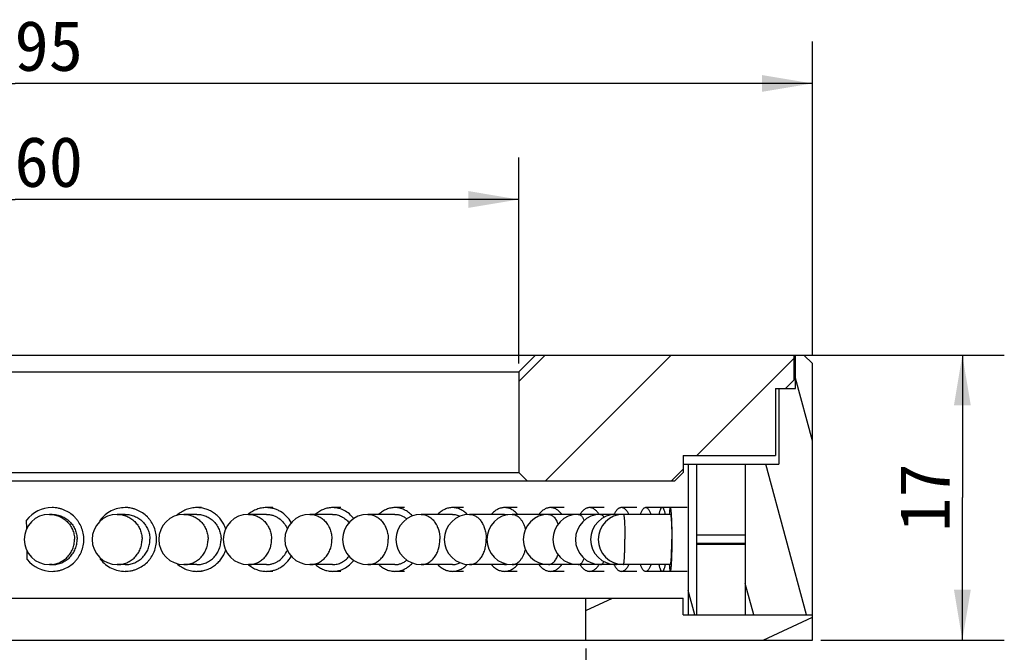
# Model space of a CAD drawing. Header units: millimetres. Extents: x 98 to 281, y 51 to 268.
# Tile 5 of 5: x 148 to 207, y 230 to 267. Entities that reach past the tile are written whole.
import ezdxf
from ezdxf.enums import TextEntityAlignment as Align

# ---------------------------------------------------------------- set-up
doc = ezdxf.new("R2010")
doc.units = ezdxf.units.MM
doc.header["$LTSCALE"] = 23.1
doc.layers.get('0').update_dxf_attribs({"linetype": 'CONTINUOUS'})
doc.layers.add('00_COMPONENTS', color=7, linetype='CONTINUOUS')
doc.layers.add('51__DRAFT_DIMS', color=7, linetype='CONTINUOUS')
doc.styles.get("Standard").update_dxf_attribs({"font": 'simfang.ttf'})
doc.dimstyles.new('DIMSTYLE_3', dxfattribs={"dimtxt": 3, "dimasz": 3, "dimexe": 2.5, "dimexo": 0.5, "dimgap": 0.75, "dimtad": 1, "dimdsep": 46, "dimtxsty": 'STANDARD', "dimblk": '_FILLED', "dimblk1": '_FILLED', "dimblk2": '_FILLED', "dimcen": 0.09, "dimclrt": 3, "dimazin": 2, "dimtp": 0.3, "dimtm": 0.3, "dimtfac": 1, "dimtofl": 0, "dimtmove": 0, "dimatfit": 3, "dimldrblk": '_FILLED', "dimfxl": 1, "dimtolj": 1, "dimarcsym": 0})
doc.dimstyles.new('DIMSTYLE_4', dxfattribs={"dimtxt": 3, "dimasz": 3, "dimexe": 2.5, "dimexo": 0.5, "dimgap": 0.75, "dimtad": 1, "dimdsep": 46, "dimtxsty": 'STANDARD', "dimblk": '_FILLED', "dimblk1": '_FILLED', "dimblk2": '_FILLED', "dimcen": 0.09, "dimclrt": 3, "dimazin": 2, "dimtp": 0.2, "dimtm": 0.2, "dimtfac": 1, "dimtofl": 0, "dimtmove": 0, "dimatfit": 3, "dimldrblk": '_FILLED', "dimfxl": 1, "dimtolj": 1, "dimarcsym": 0})

# ---------------------------------------------------------------- blocks, each defined once
blk = doc.blocks.new('_FILLED')
at = {"color": 0, "linetype": 'ByBlock'}
blk.add_solid([(0, 0), (-1, 0.167), (-1, -0.167)], dxfattribs=at)
blk = doc.blocks.new('*D3')
at = {"layer": '51__DRAFT_DIMS', "color": 4}
for p, q in [((118.205, 246.922), (118.205, 259.199)), ((178.204, 246.922), (178.204, 259.199)), ((118.205, 256.699), (148.205, 256.699)), ((178.204, 256.699), (148.205, 256.699))]:
    blk.add_line(p, q, dxfattribs=at)
at = {"layer": '51__DRAFT_DIMS', "color": 4, "xscale": 3, "yscale": 3, "zscale": 3, "rotation": 180}
blk.add_blockref('_FILLED', (118.205, 256.699), dxfattribs=at)
at = {"layer": '51__DRAFT_DIMS', "color": 4, "xscale": 3, "yscale": 3, "zscale": 3}
blk.add_blockref('_FILLED', (178.204, 256.699), dxfattribs=at)
at = {"layer": '51__DRAFT_DIMS', "color": 3}
blk.add_text('60', height=3, dxfattribs=at).set_placement((150.205, 257.449), align=Align.CENTER)
blk = doc.blocks.new('*D4')
at = {"layer": '51__DRAFT_DIMS', "color": 4}
for p, q in [((100.705, 247.422), (100.705, 266.119)), ((195.705, 247.422), (195.705, 266.119)), ((100.705, 263.619), (148.205, 263.619)), ((195.705, 263.619), (148.205, 263.619))]:
    blk.add_line(p, q, dxfattribs=at)
at = {"layer": '51__DRAFT_DIMS', "color": 4, "xscale": 3, "yscale": 3, "zscale": 3, "rotation": 180}
blk.add_blockref('_FILLED', (100.705, 263.619), dxfattribs=at)
at = {"layer": '51__DRAFT_DIMS', "color": 4, "xscale": 3, "yscale": 3, "zscale": 3}
blk.add_blockref('_FILLED', (195.705, 263.619), dxfattribs=at)
at = {"layer": '51__DRAFT_DIMS', "color": 3}
blk.add_text('95', height=3, dxfattribs=at).set_placement((150.205, 264.369), align=Align.CENTER)
blk = doc.blocks.new('*D5')
at = {"layer": '51__DRAFT_DIMS', "color": 4}
for p, q in [((114.205, 229.922), (114.205, 218.652)), ((182.204, 229.922), (182.204, 218.652)), ((114.205, 221.152), (148.205, 221.152)), ((182.204, 221.152), (148.205, 221.152))]:
    blk.add_line(p, q, dxfattribs=at)
at = {"layer": '51__DRAFT_DIMS', "color": 4, "xscale": 3, "yscale": 3, "zscale": 3, "rotation": 180}
blk.add_blockref('_FILLED', (114.205, 221.152), dxfattribs=at)
at = {"layer": '51__DRAFT_DIMS', "color": 4, "xscale": 3, "yscale": 3, "zscale": 3}
blk.add_blockref('_FILLED', (182.204, 221.152), dxfattribs=at)
at = {"layer": '51__DRAFT_DIMS', "color": 3}
blk.add_text('68', height=3, dxfattribs=at).set_placement((150.205, 221.902), align=Align.CENTER)
blk = doc.blocks.new('*D6')
at = {"layer": '51__DRAFT_DIMS', "color": 4}
for p, q in [((195.105, 247.422), (207.14, 247.422)), ((204.64, 247.422), (204.64, 238.922)), ((204.64, 230.422), (204.64, 238.922)), ((196.205, 230.422), (207.14, 230.422))]:
    blk.add_line(p, q, dxfattribs=at)
at = {"layer": '51__DRAFT_DIMS', "color": 4, "xscale": 3, "yscale": 3, "zscale": 3}
for p, rotation in [((204.64, 247.422), 90), ((204.64, 230.422), 270)]:
    blk.add_blockref('_FILLED', p, dxfattribs=dict(at, rotation=rotation))
at = {"layer": '51__DRAFT_DIMS', "color": 3}
blk.add_text('17', height=3, rotation=90, dxfattribs=at).set_placement((203.89, 238.922), align=Align.CENTER)

msp = doc.modelspace()

# ---------------------------------------------------------------- hatches: boundary and pattern name
h = msp.add_hatch()
h.set_pattern_fill('DEFAULT__2', color=4, scale=3.033092, angle=285, style=0, pattern_type=0)
h.set_pattern_definition([(285, (0, 0), (2.929742, 0.785022), [])])
edge = h.paths.add_edge_path()
edge.add_line((193.7045, 240.9215), (191.7045, 240.9215))
edge.add_line((193.7045, 245.4215), (193.7045, 240.9215))
edge.add_line((194.7045, 245.4215), (193.7045, 245.4215))
edge.add_line((194.7045, 245.4215), (194.7045, 247.4215))
edge.add_line((195.2045, 247.4215), (194.7045, 247.4215))
edge.add_line((195.7045, 246.9215), (195.2045, 247.4215))
edge.add_line((195.7045, 246.9215), (195.7045, 231.9215))
edge.add_line((195.7045, 231.9215), (191.7045, 231.9215))
edge.add_line((191.7045, 240.9215), (191.7045, 231.9215))
edge = h.paths.add_edge_path()
edge.add_line((104.7048, 240.9215), (102.7047, 240.9215))
edge.add_line((104.7048, 240.9215), (104.7048, 231.9215))
edge.add_line((104.7048, 231.9215), (100.7047, 231.9215))
edge.add_line((100.7047, 246.9215), (100.7047, 231.9215))
edge.add_line((101.2047, 247.4215), (100.7047, 246.9215))
edge.add_line((101.7047, 247.4215), (101.2047, 247.4215))
edge.add_line((101.7047, 245.4215), (101.7047, 247.4215))
edge.add_line((102.7047, 245.4215), (101.7047, 245.4215))
edge.add_line((102.7047, 245.4215), (102.7047, 240.9215))
h = msp.add_hatch()
h.set_pattern_fill('DEFAULT__3', color=4, scale=5.314168, angle=45, style=0, pattern_type=0)
h.set_pattern_definition([(45, (0, 0), (-3.75768, 3.75768), [])])
edge = h.paths.add_edge_path()
edge.add_line((101.8047, 247.4215), (117.2048, 247.4215))
edge.add_line((117.2048, 247.4215), (118.2048, 246.4215))
edge.add_line((118.2048, 246.4215), (118.2048, 240.4215))
edge.add_line((118.2048, 240.4215), (117.7048, 239.9215))
edge.add_line((108.9048, 239.9215), (117.7048, 239.9215))
edge.add_line((108.4048, 240.4215), (108.9048, 239.9215))
edge.add_line((108.4048, 241.4215), (108.4048, 240.4215))
edge.add_line((102.9047, 241.4215), (108.4048, 241.4215))
edge.add_line((102.9047, 245.4215), (102.9047, 241.4215))
edge.add_line((102.305, 245.4215), (102.9047, 245.4215))
edge.add_line((101.8047, 245.9217), (102.305, 245.4215))
edge.add_line((101.8047, 247.4215), (101.8047, 245.9217))
edge = h.paths.add_edge_path()
edge.add_line((179.2045, 247.4215), (194.6045, 247.4215))
edge.add_line((194.6045, 247.4215), (194.6045, 245.9213))
edge.add_line((194.1047, 245.4215), (194.6045, 245.9213))
edge.add_line((193.5045, 245.4215), (194.1047, 245.4215))
edge.add_line((193.5045, 245.4215), (193.5045, 241.4215))
edge.add_line((188.0045, 241.4215), (193.5045, 241.4215))
edge.add_line((188.0045, 241.4215), (188.0045, 240.4215))
edge.add_line((187.5045, 239.9215), (188.0045, 240.4215))
edge.add_line((178.7045, 239.9215), (187.5045, 239.9215))
edge.add_line((178.7045, 239.9215), (178.2045, 240.4215))
edge.add_line((178.2045, 246.4215), (178.2045, 240.4215))
edge.add_line((178.2045, 246.4215), (179.2045, 247.4215))
h = msp.add_hatch()
h.set_pattern_fill('DEFAULT__1', color=4, scale=6.212485, angle=285, style=0, pattern_type=0)
h.set_pattern_definition([(285, (0, 0), (6.0008, 1.60791), [])])
edge = h.paths.add_edge_path()
edge.add_line((188.3045, 240.9215), (188.3045, 231.9215))
edge.add_line((188.3045, 240.9215), (188.8045, 240.9215))
edge.add_line((188.8045, 240.9215), (188.8045, 231.9215))
edge.add_line((188.3045, 231.9215), (188.8045, 231.9215))
edge = h.paths.add_edge_path()
edge.add_line((107.6048, 240.9215), (107.6048, 231.9215))
edge.add_line((108.1048, 240.9215), (107.6048, 240.9215))
edge.add_line((108.1048, 240.9215), (108.1048, 231.9215))
edge.add_line((108.1048, 231.9215), (107.6048, 231.9215))
h = msp.add_hatch()
h.set_pattern_fill('DEFAULT__4', color=4, scale=6.064669, angle=205, style=0, pattern_type=0)
h.set_pattern_definition([(205, (0, 0), (2.56304, -5.49646), [])])
edge = h.paths.add_edge_path()
edge.add_line((100.7047, 230.4215), (114.2048, 230.4215))
edge.add_line((100.7047, 230.4215), (100.7047, 231.9215))
edge.add_line((100.7047, 231.9215), (108.4048, 231.9215))
edge.add_line((108.4048, 231.9215), (108.4048, 232.9215))
edge.add_line((108.4048, 232.9215), (114.2048, 232.9215))
edge.add_line((114.2048, 230.4215), (114.2048, 232.9215))
edge = h.paths.add_edge_path()
edge.add_line((182.2045, 230.4215), (195.7045, 230.4215))
edge.add_line((182.2045, 230.4215), (182.2045, 232.9215))
edge.add_line((182.2045, 232.9215), (188.0045, 232.9215))
edge.add_line((188.0045, 231.9215), (188.0045, 232.9215))
edge.add_line((188.0045, 231.9215), (195.7045, 231.9215))
edge.add_line((195.7045, 230.4215), (195.7045, 231.9215))

# ---------------------------------------------------------------- linework, layer by layer
at = {"layer": '00_COMPONENTS', "color": 7}
for p, q in [((101.2047, 247.4215), (195.2045, 247.4215)), ((178.2045, 246.4215), (179.2045, 247.4215)), ((194.6045, 247.4215), (194.6045, 245.9213)), ((194.7045, 245.4215), (194.7045, 247.4215)), ((195.7045, 246.9215), (195.2045, 247.4215)), ((118.2046, 246.4215), (178.2046, 246.4215)), ((178.2045, 246.4215), (178.2045, 240.4215)), ((195.7045, 230.4215), (195.7045, 246.9215)), ((195.7045, 246.9215), (195.7046, 246.9215)), ((194.1047, 245.4215), (194.6045, 245.9213)), ((194.6045, 245.9213), (194.6046, 245.9213)), ((193.5045, 245.4215), (193.5045, 241.4215)), ((193.5045, 245.4215), (194.7045, 245.4215)), ((193.7045, 245.4215), (193.7045, 240.9215)), ((188.0045, 241.4215), (188.0045, 240.4215)), ((188.0045, 241.4215), (193.5045, 241.4215)), ((188.0046, 240.9215), (193.7045, 240.9215)), ((188.3045, 240.9215), (188.3045, 231.9215)), ((188.8045, 240.9215), (188.8045, 231.9215)), ((191.7045, 240.9215), (191.7045, 231.9215)), ((118.2046, 240.4215), (178.2046, 240.4215)), ((178.7045, 239.9215), (178.2045, 240.4215)), ((187.5045, 239.9215), (188.0045, 240.4215)), ((108.9046, 239.9215), (187.5045, 239.9215)), ((154.9231, 238.3215), (154.7556, 238.3215)), ((159.3072, 238.3215), (159.0303, 238.3215)), ((163.5517, 238.3215), (163.1689, 238.3215)), ((167.6031, 238.3215), (167.1194, 238.3215)), ((171.4106, 238.3215), (170.8319, 238.3215)), ((174.9263, 238.3215), (174.2599, 238.3215)), ((178.1059, 238.3215), (177.3602, 238.3215)), ((180.9095, 238.3215), (180.0939, 238.3215)), ((183.3018, 238.3215), (182.4266, 238.3215)), ((185.2528, 238.3215), (184.3289, 238.3215)), ((186.7378, 238.3215), (185.7769, 238.3215)), ((188.2416, 238.3215), (186.7524, 238.3215)), ((150.3985, 237.9215), (150.2414, 237.9215)), ((154.7556, 237.9215), (154.2865, 237.9215)), ((159.0303, 237.9215), (158.2551, 237.9215)), ((162.095, 237.9244), (162.0919, 237.9218)), ((162.0953, 237.924), (162.0922, 237.9214)), ((163.1689, 237.9215), (162.0973, 237.9215)), ((167.1194, 237.9215), (165.7648, 237.9215)), ((170.8319, 237.9215), (169.2115, 237.9215)), ((174.2599, 237.9215), (172.3941, 237.9215)), ((177.3602, 237.9215), (175.2724, 237.9215)), ((187.2432, 237.9215), (177.8103, 237.9215)), ((148.8912, 237.0746), (148.8841, 237.5658)), ((153.261, 237.5157), (153.2603, 237.5658)), ((188.8046, 236.6935), (191.7045, 236.6935)), ((188.8046, 236.1936), (191.7045, 236.1936)), ((188.8046, 236.1863), (191.7045, 236.1863)), ((188.8046, 236.1568), (191.7045, 236.1568)), ((188.8046, 236.1495), (191.7045, 236.1495)), ((148.9179, 235.2337), (148.9107, 235.7295)), ((153.2936, 235.2337), (153.2927, 235.2988)), ((150.3985, 234.9215), (150.2414, 234.9215)), ((154.7556, 234.9215), (154.2865, 234.9215)), ((159.0303, 234.9215), (158.2551, 234.9215)), ((162.0917, 234.9214), (162.0949, 234.9187)), ((162.0919, 234.9217), (162.0951, 234.9189)), ((163.1689, 234.9215), (162.0973, 234.9215)), ((167.1194, 234.9215), (165.7648, 234.9215)), ((170.8319, 234.9215), (169.2115, 234.9215)), ((174.2599, 234.9215), (172.3941, 234.9215)), ((177.3602, 234.9215), (175.2724, 234.9215)), ((187.2432, 234.9215), (177.8103, 234.9215)), ((154.9231, 234.5215), (154.7556, 234.5215)), ((159.3072, 234.5215), (159.0303, 234.5215)), ((163.5517, 234.5215), (163.1689, 234.5215)), ((167.6031, 234.5215), (167.1194, 234.5215)), ((171.4106, 234.5215), (170.8319, 234.5215)), ((174.9263, 234.5215), (174.2599, 234.5215)), ((178.1059, 234.5215), (177.3602, 234.5215)), ((180.9095, 234.5215), (180.0939, 234.5215)), ((183.3018, 234.5215), (182.4266, 234.5215)), ((185.2528, 234.5215), (184.3289, 234.5215)), ((186.7378, 234.5215), (185.7769, 234.5215)), ((188.2416, 234.5215), (186.7524, 234.5215)), ((108.4047, 232.9215), (188.0045, 232.9215)), ((182.2045, 230.4215), (182.2045, 232.9215)), ((188.0045, 231.9215), (188.0045, 232.9215)), ((188.0045, 231.9215), (195.7045, 231.9215)), ((100.7047, 230.4215), (195.7045, 230.4215))]:
    msp.add_line(p, q, dxfattribs=at)
for centre, radius, start, end in [((150.3989, 236.4255), 1.896, 90.012785, 143.028533), ((150.2414, 236.4215), 1.5, 90, 270), ((154.2865, 236.4215), 1.5, 90, 270), ((158.2551, 236.4215), 1.5, 90, 270), ((162.0973, 236.4215), 1.5, 90, 270), ((165.7648, 236.4215), 1.5, 90, 270), ((169.2115, 236.4215), 1.5, 90, 270), ((172.3941, 236.4215), 1.5, 90, 270), ((175.2724, 236.4215), 1.5, 90, 270), ((177.8103, 236.4215), 1.5, 90, 270), ((179.9759, 236.4215), 1.5, 90, 270), ((181.742, 236.4215), 1.5, 90, 270), ((183.0863, 236.4215), 1.5, 90, 270), ((183.992, 236.4215), 1.5, 90, 270), ((184.4476, 236.4215), 1.5, 90, 270), ((150.3989, 236.4174), 1.8959, 218.63382, 269.988244), ((163.2374, 236.2832), 1.7797, 230.059597, 230.421494)]:
    msp.add_arc(centre, radius, start, end, dxfattribs=at)
for points, knots in [([(150.3985, 234.5215), (150.5224, 234.5215), (150.7091, 234.5399), (150.95, 234.6004), (151.184, 234.6842), (151.4593, 234.8316), (151.7005, 235.0299), (151.8672, 235.2143), (152.0153, 235.4141), (152.1624, 235.6898), (152.271, 236.0485), (152.3077, 236.4215), (152.271, 236.7946), (152.1624, 237.1532), (152.0153, 237.429), (151.8672, 237.6288), (151.7005, 237.8131), (151.4593, 238.0115), (151.184, 238.1588), (150.95, 238.2426), (150.7091, 238.3031), (150.5224, 238.3215), (150.3985, 238.3215)], [0, 0, 0, 0, 0.0624328, 0.0936893, 0.1249486, 0.1874023, 0.2498739, 0.2811545, 0.31244, 0.3749485, 0.4374706, 0.5, 0.5625295, 0.6250516, 0.6875601, 0.7188455, 0.7501261, 0.8125977, 0.8750515, 0.9063107, 0.9375672, 1, 1, 1, 1]), ([(154.7556, 238.3215), (154.6116, 238.3215), (154.3222, 238.2875), (153.9123, 238.1371), (153.5473, 237.8956), (153.3469, 237.6822), (153.2603, 237.5658)], [0, 0, 0, 0, 0.2491951, 0.4987573, 0.748971, 1, 1, 1, 1]), ([(154.7556, 234.5215), (154.878, 234.5215), (155.0624, 234.54), (155.3003, 234.6004), (155.5314, 234.6843), (155.8034, 234.8318), (156.0414, 235.0301), (156.206, 235.2143), (156.3522, 235.4143), (156.4975, 235.6901), (156.6046, 236.0486), (156.6408, 236.4215), (156.6046, 236.7944), (156.4975, 237.1529), (156.3522, 237.4287), (156.206, 237.6287), (156.0414, 237.813), (155.8034, 238.0112), (155.5314, 238.1587), (155.3003, 238.2426), (155.0624, 238.3031), (154.878, 238.3215), (154.7556, 238.3215)], [0, 0, 0, 0, 0.0620441, 0.0931257, 0.1242318, 0.186466, 0.2488611, 0.2801614, 0.3115046, 0.374233, 0.4370835, 0.5, 0.5629165, 0.625767, 0.6884954, 0.7198386, 0.751139, 0.813534, 0.8757682, 0.9068743, 0.9379559, 1, 1, 1, 1]), ([(159.0303, 238.3215), (158.9225, 238.3215), (158.7062, 238.3015), (158.3924, 238.2124), (158.0987, 238.0671), (157.9229, 237.9362), (157.8414, 237.8634)], [0, 0, 0, 0, 0.2485464, 0.4977233, 0.7480802, 1, 1, 1, 1]), ([(160.7459, 237.0715), (160.7142, 237.1621), (160.6375, 237.3384), (160.4849, 237.582), (160.2983, 237.7988), (160.0822, 237.9835), (159.8416, 238.1319), (159.5819, 238.2405), (159.3095, 238.3067), (159.1232, 238.3215), (159.0303, 238.3215)], [0, 0, 0, 0, 0.127312, 0.2539879, 0.3799317, 0.5051135, 0.6295745, 0.7534237, 0.8768286, 1, 1, 1, 1]), ([(163.1689, 238.3215), (163.0727, 238.3215), (162.8793, 238.3042), (162.5977, 238.2272), (162.3318, 238.1013), (162.1706, 237.9877), (162.095, 237.9244)], [0, 0, 0, 0, 0.2473951, 0.495911, 0.746534, 1, 1, 1, 1]), ([(164.656, 237.431), (164.5784, 237.565), (164.3919, 237.8128), (164.0897, 238.0532), (163.8209, 238.1911), (163.6095, 238.2659), (163.391, 238.3114), (163.2428, 238.3215), (163.1689, 238.3215)], [0, 0, 0, 0, 0.2562926, 0.5075579, 0.6317427, 0.7550295, 0.8776797, 1, 1, 1, 1]), ([(167.1194, 238.3215), (167.0278, 238.3215), (166.8436, 238.304), (166.5757, 238.2263), (166.3229, 238.0993), (166.1706, 237.9854), (166.0992, 237.922)], [0, 0, 0, 0, 0.24541, 0.492806, 0.7439163, 1, 1, 1, 1]), ([(168.3755, 237.6666), (168.2989, 237.7674), (168.127, 237.9513), (167.8189, 238.1613), (167.4778, 238.2919), (167.238, 238.3215), (167.1194, 238.3215)], [0, 0, 0, 0, 0.2590746, 0.5109873, 0.7571131, 1, 1, 1, 1]), ([(170.8319, 238.3215), (170.7466, 238.3215), (170.5743, 238.3039), (170.3242, 238.2258), (170.0885, 238.0985), (169.9474, 237.985), (169.8813, 237.922)], [0, 0, 0, 0, 0.2426068, 0.4884367, 0.7402515, 1, 1, 1, 1]), ([(171.8736, 237.8281), (171.8045, 237.905), (171.6548, 238.0442), (171.4385, 238.1769), (171.2563, 238.2517), (171.0713, 238.305), (170.9272, 238.3215), (170.8319, 238.3215)], [0, 0, 0, 0, 0.2614737, 0.5136588, 0.6370432, 0.7589899, 1, 1, 1, 1]), ([(174.2599, 238.3215), (174.1818, 238.3215), (174.0234, 238.3038), (173.7942, 238.2252), (173.5786, 238.0973), (173.4508, 237.9845), (173.3908, 237.922)], [0, 0, 0, 0, 0.238652, 0.4823043, 0.7351463, 1, 1, 1, 1]), ([(175.1356, 237.915), (175.0754, 237.9786), (174.9469, 238.0933), (174.7297, 238.2234), (174.4985, 238.3034), (174.3387, 238.3215), (174.2599, 238.3215)], [0, 0, 0, 0, 0.2650605, 0.5179533, 0.7615181, 1, 1, 1, 1]), ([(177.3602, 238.3215), (177.2903, 238.3215), (177.1477, 238.3035), (176.9422, 238.2242), (176.7495, 238.0957), (176.6367, 237.9839), (176.5836, 237.922)], [0, 0, 0, 0, 0.2330371, 0.4736625, 0.7280262, 1, 1, 1, 1]), ([(178.1369, 237.922), (178.0838, 237.9839), (177.971, 238.0957), (177.7783, 238.2242), (177.5728, 238.3035), (177.4301, 238.3215), (177.3602, 238.3215)], [0, 0, 0, 0, 0.2719766, 0.5263391, 0.7669636, 1, 1, 1, 1]), ([(180.0939, 238.3215), (180.0636, 238.3215), (180.0025, 238.3171), (179.8801, 238.2906), (179.7285, 238.2228), (179.5614, 238.0936), (179.465, 237.9831), (179.4195, 237.922)], [0, 0, 0, 0, 0.1119385, 0.2253694, 0.4616338, 0.71817, 1, 1, 1, 1]), ([(180.7684, 237.922), (180.7228, 237.9831), (180.6265, 238.0936), (180.4594, 238.2228), (180.3078, 238.2906), (180.1853, 238.3171), (180.1242, 238.3215), (180.0939, 238.3215)], [0, 0, 0, 0, 0.2818328, 0.5383676, 0.7746311, 0.8880617, 1, 1, 1, 1]), ([(182.4266, 238.3215), (182.4012, 238.3215), (182.3499, 238.3171), (182.2464, 238.2902), (182.1181, 238.2207), (181.9792, 238.0909), (181.9003, 237.9823), (181.8628, 237.922)], [0, 0, 0, 0, 0.105638, 0.2135823, 0.4438758, 0.7040049, 1, 1, 1, 1]), ([(182.9904, 237.922), (182.9528, 237.9823), (182.874, 238.0909), (182.735, 238.2207), (182.6068, 238.2902), (182.5033, 238.3171), (182.4519, 238.3215), (182.4266, 238.3215)], [0, 0, 0, 0, 0.295998, 0.5561254, 0.786418, 0.8943623, 1, 1, 1, 1]), ([(184.3289, 238.3215), (184.3088, 238.3215), (184.2677, 238.317), (184.2072, 238.297), (184.148, 238.264), (184.0903, 238.2186), (184.0344, 238.161), (183.9595, 238.0646), (183.9121, 237.9813), (183.8829, 237.922)], [0, 0, 0, 0, 0.0959665, 0.195617, 0.3021623, 0.4180732, 0.5450588, 0.6841519, 1, 1, 1, 1]), ([(184.7749, 237.922), (184.7457, 237.9813), (184.6852, 238.0875), (184.5904, 238.2005), (184.5098, 238.264), (184.4506, 238.2969), (184.3901, 238.317), (184.349, 238.3215), (184.3289, 238.3215)], [0, 0, 0, 0, 0.315981, 0.5817549, 0.697716, 0.8043026, 0.9039943, 1, 1, 1, 1]), ([(185.7769, 238.3215), (185.7623, 238.3215), (185.7318, 238.3168), (185.6877, 238.2962), (185.6449, 238.263), (185.6034, 238.2174), (185.5632, 238.16), (185.5086, 238.0625), (185.4751, 237.9804), (185.4543, 237.922)], [0, 0, 0, 0, 0.0811617, 0.1685786, 0.2671794, 0.3801874, 0.509444, 0.6558039, 1, 1, 1, 1]), ([(186.0996, 237.922), (186.0788, 237.9803), (186.0452, 238.0625), (185.9906, 238.16), (185.9504, 238.2174), (185.9089, 238.263), (185.8661, 238.2962), (185.8221, 238.3168), (185.7915, 238.3215), (185.7769, 238.3215)], [0, 0, 0, 0, 0.3441986, 0.4905602, 0.6198125, 0.7328244, 0.8314213, 0.9188389, 1, 1, 1, 1]), ([(186.7524, 238.3215), (186.748, 238.3215), (186.7389, 238.3204), (186.7202, 238.3132), (186.6969, 238.2946), (186.6716, 238.2613), (186.6468, 238.2161), (186.6228, 238.1589), (186.5995, 238.09), (186.5772, 238.0098), (186.5638, 237.9524), (186.5572, 237.922)], [0, 0, 0, 0, 0.0285389, 0.0586919, 0.1287357, 0.2175079, 0.3281388, 0.461807, 0.6186718, 0.7983421, 1, 1, 1, 1]), ([(186.9477, 237.922), (186.9411, 237.9524), (186.9277, 238.0098), (186.9054, 238.09), (186.8821, 238.1589), (186.8581, 238.2161), (186.8333, 238.2613), (186.8079, 238.2946), (186.7847, 238.3132), (186.766, 238.3204), (186.7569, 238.3215), (186.7524, 238.3215)], [0, 0, 0, 0, 0.2016697, 0.3813309, 0.5381984, 0.6718608, 0.7824977, 0.8712641, 0.94131, 0.9714608, 1, 1, 1, 1]), ([(187.2432, 238.3215), (187.2396, 238.3215), (187.2341, 238.3155), (187.2296, 238.3062), (187.2252, 238.2947), (187.221, 238.2803), (187.2168, 238.2626), (187.2126, 238.2418), (187.2067, 238.2079), (187.1997, 238.1581), (187.1886, 238.0592), (187.182, 237.9791), (187.1779, 237.922)], [0, 0, 0, 0, 0.0266326, 0.0490657, 0.0786098, 0.115517, 0.1598783, 0.2116928, 0.2709249, 0.4113752, 0.5804438, 1, 1, 1, 1]), ([(187.2432, 234.5215), (187.2451, 234.5215), (187.2482, 234.5232), (187.2513, 234.5268), (187.2551, 234.5328), (187.2595, 234.5433), (187.2646, 234.5594), (187.2696, 234.5798), (187.2745, 234.6047), (187.2794, 234.634), (187.2862, 234.6814), (187.2943, 234.7511), (187.3031, 234.8467), (187.3113, 234.9575), (187.319, 235.0823), (187.3259, 235.22), (187.3344, 235.4255), (187.3425, 235.7037), (187.3484, 236.0556), (187.3503, 236.4215), (187.3484, 236.7875), (187.3425, 237.1394), (187.3344, 237.4176), (187.3259, 237.623), (187.319, 237.7608), (187.3113, 237.8856), (187.3031, 237.9963), (187.2943, 238.0919), (187.2862, 238.1616), (187.2794, 238.2091), (187.2745, 238.2383), (187.2696, 238.2632), (187.2646, 238.2837), (187.2595, 238.2997), (187.2551, 238.3102), (187.2513, 238.3162), (187.2482, 238.3198), (187.2451, 238.3215), (187.2432, 238.3215)], [0, 0, 0, 0, 0.0014923, 0.0025048, 0.0037534, 0.0070338, 0.0114176, 0.016927, 0.0235666, 0.0313298, 0.0402027, 0.0612065, 0.0863951, 0.1155381, 0.1483618, 0.1845542, 0.2237712, 0.3097522, 0.4030187, 0.5, 0.5969813, 0.6902478, 0.776229, 0.8154456, 0.8516383, 0.8844621, 0.9136047, 0.9387937, 0.9597975, 0.9686704, 0.9764332, 0.9830732, 0.9885825, 0.9929659, 0.9962468, 0.9974955, 0.9985079, 1, 1, 1, 1]), ([(150.3985, 237.9215), (150.4954, 237.9215), (150.6899, 237.9025), (150.9702, 237.8182), (151.229, 237.6811), (151.4564, 237.4966), (151.644, 237.2715), (151.7845, 237.0143), (151.8728, 236.7348), (151.8946, 236.5404), (151.896, 236.4433)], [0, 0, 0, 0, 0.1249042, 0.2498229, 0.3747683, 0.4997488, 0.6247672, 0.7498225, 0.8748989, 1, 1, 1, 1]), ([(154.7556, 237.9215), (154.8514, 237.9215), (155.0435, 237.9025), (155.3204, 237.8181), (155.576, 237.681), (155.8005, 237.4963), (155.9856, 237.2712), (156.1243, 237.014), (156.2114, 236.7347), (156.2329, 236.5404), (156.2342, 236.4433)], [0, 0, 0, 0, 0.1241338, 0.248399, 0.3729069, 0.497732, 0.622901, 0.7483907, 0.8741213, 1, 1, 1, 1]), ([(159.0303, 237.9215), (159.1237, 237.9215), (159.3112, 237.9025), (159.5813, 237.8179), (159.8305, 237.6806), (160.0493, 237.4958), (160.2296, 237.2706), (160.3646, 237.0136), (160.4493, 236.7344), (160.4702, 236.5403), (160.4715, 236.4433)], [0, 0, 0, 0, 0.1225665, 0.2455053, 0.3691299, 0.4936474, 0.6191283, 0.7455009, 0.8725535, 1, 1, 1, 1]), ([(163.1689, 237.9215), (163.2335, 237.9215), (163.3631, 237.9117), (163.5534, 237.8677), (163.7362, 237.7955), (163.9658, 237.6629), (164.2167, 237.4333), (164.36, 237.2006), (164.4157, 237.0763)], [0, 0, 0, 0, 0.1218899, 0.2441816, 0.3672416, 0.4913709, 0.7429486, 1, 1, 1, 1]), ([(167.1194, 237.9215), (167.2111, 237.9215), (167.3966, 237.8991), (167.661, 237.8), (167.9009, 237.6405), (168.0358, 237.5005), (168.0962, 237.4236)], [0, 0, 0, 0, 0.2431138, 0.4893477, 0.741181, 1, 1, 1, 1]), ([(170.8319, 237.9215), (170.8943, 237.9215), (171.02, 237.9097), (171.2034, 237.8568), (171.3779, 237.7704), (171.4839, 237.6929), (171.5341, 237.6498)], [0, 0, 0, 0, 0.2435334, 0.4898524, 0.7413987, 1, 1, 1, 1]), ([(174.2599, 237.9215), (174.3341, 237.9215), (174.4854, 237.901), (174.626, 237.8422), (174.6926, 237.8047)], [0, 0, 0, 0, 0.4926587, 1, 1, 1, 1]), ([(177.3602, 237.9215), (177.3753, 237.9215), (177.4361, 237.9195), (177.4965, 237.909), (177.5405, 237.8969)], [0, 0, 0, 0, 0.2487019, 1, 1, 1, 1]), ([(187.2432, 237.9215), (187.2447, 237.9215), (187.2483, 237.9195), (187.2521, 237.9136), (187.256, 237.9046), (187.2599, 237.8922), (187.2638, 237.8763), (187.2677, 237.857), (187.2715, 237.8344), (187.2769, 237.7976), (187.2832, 237.7435), (187.2901, 237.6694), (187.2966, 237.5834), (187.305, 237.4478), (187.3137, 237.2556), (187.3212, 237.0032), (187.326, 236.7289), (187.3272, 236.5398), (187.3273, 236.4433)], [0, 0, 0, 0, 0.0029961, 0.0075013, 0.0140458, 0.0227874, 0.0337708, 0.0470036, 0.0624771, 0.0801643, 0.1220339, 0.1722613, 0.2303935, 0.2958931, 0.4464965, 0.6184472, 0.8052801, 1, 1, 1, 1]), ([(150.3985, 234.9215), (150.4972, 234.9215), (150.6953, 234.9412), (150.9804, 235.0287), (151.2428, 235.1707), (151.4722, 235.3617), (151.6595, 235.5941), (151.7974, 235.859), (151.8806, 236.1457), (151.8974, 236.3444), (151.896, 236.4433)], [0, 0, 0, 0, 0.1249024, 0.2498199, 0.374765, 0.4997461, 0.6247659, 0.7498224, 0.8748996, 1, 1, 1, 1]), ([(154.7556, 234.9215), (154.8531, 234.9215), (155.0489, 234.9412), (155.3305, 235.0288), (155.5896, 235.1709), (155.816, 235.362), (156.0009, 235.5944), (156.137, 235.8592), (156.2191, 236.1458), (156.2357, 236.3444), (156.2342, 236.4433)], [0, 0, 0, 0, 0.1241181, 0.2483723, 0.3728772, 0.497708, 0.6228889, 0.7483913, 0.8741284, 1, 1, 1, 1]), ([(159.0303, 234.9215), (159.1254, 234.9215), (159.3165, 234.9413), (159.5912, 235.029), (159.8438, 235.1713), (160.0644, 235.3625), (160.2445, 235.595), (160.3769, 235.8597), (160.4568, 236.1461), (160.4729, 236.3444), (160.4715, 236.4433)], [0, 0, 0, 0, 0.1225231, 0.2454319, 0.369049, 0.4935828, 0.6190969, 0.7455045, 0.8725745, 1, 1, 1, 1]), ([(187.2432, 234.9215), (187.2447, 234.9215), (187.2472, 234.9229), (187.2497, 234.9258), (187.2527, 234.9306), (187.2562, 234.9391), (187.2602, 234.9519), (187.2642, 234.9684), (187.2681, 234.9884), (187.272, 235.0119), (187.2775, 235.0501), (187.2839, 235.1061), (187.2909, 235.1829), (187.2974, 235.2718), (187.3035, 235.372), (187.3089, 235.4825), (187.3156, 235.6471), (187.3219, 235.8699), (187.3264, 236.1511), (187.3273, 236.3447), (187.3273, 236.4433)], [0, 0, 0, 0, 0.0029737, 0.004999, 0.0075001, 0.0140761, 0.0228701, 0.0339278, 0.0472521, 0.0628314, 0.0806401, 0.1227847, 0.1733172, 0.2317604, 0.2975555, 0.3700693, 0.4485939, 0.6205739, 0.8067878, 1, 1, 1, 1]), ([(159.0303, 234.5215), (159.1232, 234.5215), (159.3096, 234.5364), (159.5821, 234.6026), (159.8418, 234.7113), (160.0826, 234.8598), (160.2987, 235.0446), (160.4852, 235.2615), (160.6378, 235.5052), (160.7145, 235.6817), (160.7462, 235.7724)], [0, 0, 0, 0, 0.1231706, 0.2465748, 0.3704236, 0.4948845, 0.6200667, 0.7460109, 0.8726875, 1, 1, 1, 1]), ([(163.1689, 234.9215), (163.2335, 234.9215), (163.3632, 234.9314), (163.5535, 234.9753), (163.7363, 235.0477), (163.966, 235.1803), (164.2169, 235.41), (164.3602, 235.6428), (164.4159, 235.7671)], [0, 0, 0, 0, 0.1218889, 0.2441796, 0.367239, 0.4913682, 0.7429469, 1, 1, 1, 1]), ([(163.1689, 234.5215), (163.2428, 234.5215), (163.391, 234.5317), (163.6095, 234.5771), (163.821, 234.652), (164.0897, 234.7899), (164.392, 235.0303), (164.5785, 235.2782), (164.6561, 235.4122)], [0, 0, 0, 0, 0.12232, 0.24497, 0.3682565, 0.4924411, 0.7437065, 1, 1, 1, 1]), ([(167.1194, 234.9215), (167.2111, 234.9215), (167.3966, 234.9439), (167.6609, 235.0429), (167.9007, 235.2024), (168.0356, 235.3424), (168.096, 235.4192)], [0, 0, 0, 0, 0.2431168, 0.4893524, 0.7411847, 1, 1, 1, 1]), ([(153.2936, 235.2337), (153.3807, 235.1234), (153.5799, 234.922), (153.9374, 234.6947), (154.3359, 234.5534), (154.6161, 234.5215), (154.7556, 234.5215)], [0, 0, 0, 0, 0.2509835, 0.5011818, 0.7507636, 1, 1, 1, 1]), ([(157.8412, 234.9798), (157.9227, 234.907), (158.0985, 234.776), (158.3923, 234.6307), (158.7061, 234.5415), (158.9225, 234.5215), (159.0303, 234.5215)], [0, 0, 0, 0, 0.2519197, 0.5022776, 0.7514541, 1, 1, 1, 1]), ([(162.1035, 234.9115), (162.1788, 234.8493), (162.3391, 234.7377), (162.603, 234.6141), (162.882, 234.5385), (163.0736, 234.5215), (163.1689, 234.5215)], [0, 0, 0, 0, 0.2534084, 0.5040209, 0.7525606, 1, 1, 1, 1]), ([(166.099, 234.9213), (166.1704, 234.8578), (166.3228, 234.7438), (166.5756, 234.6168), (166.8435, 234.539), (167.0278, 234.5215), (167.1194, 234.5215)], [0, 0, 0, 0, 0.2560821, 0.5071951, 0.7545909, 1, 1, 1, 1]), ([(167.1194, 234.5215), (167.238, 234.5215), (167.4779, 234.5511), (167.8189, 234.6818), (168.1271, 234.8918), (168.2991, 235.0758), (168.3756, 235.1766)], [0, 0, 0, 0, 0.2428855, 0.4890106, 0.7409238, 1, 1, 1, 1]), ([(169.8811, 234.9213), (169.9473, 234.8582), (170.0883, 234.7447), (170.3241, 234.6173), (170.5742, 234.5391), (170.7465, 234.5215), (170.8319, 234.5215)], [0, 0, 0, 0, 0.259748, 0.5115659, 0.7573951, 1, 1, 1, 1]), ([(170.8319, 234.9215), (170.8942, 234.9215), (171.0199, 234.9334), (171.2032, 234.9861), (171.3776, 235.0725), (171.4836, 235.1499), (171.5338, 235.193)], [0, 0, 0, 0, 0.2435395, 0.4898618, 0.7414063, 1, 1, 1, 1]), ([(170.8319, 234.5215), (170.9272, 234.5215), (171.0713, 234.538), (171.2562, 234.5914), (171.4385, 234.6662), (171.6547, 234.7988), (171.8045, 234.938), (171.8735, 235.0149)], [0, 0, 0, 0, 0.2410112, 0.3629583, 0.486343, 0.7385276, 1, 1, 1, 1]), ([(173.3906, 234.9213), (173.4506, 234.8587), (173.5785, 234.7459), (173.7941, 234.6179), (174.0234, 234.5393), (174.1818, 234.5215), (174.2599, 234.5215)], [0, 0, 0, 0, 0.2648547, 0.5177004, 0.7613513, 1, 1, 1, 1]), ([(174.2599, 234.9215), (174.3341, 234.9215), (174.4854, 234.942), (174.6259, 235.0008), (174.6925, 235.0383)], [0, 0, 0, 0, 0.4926601, 1, 1, 1, 1]), ([(174.2599, 234.5215), (174.3387, 234.5215), (174.4985, 234.5396), (174.7297, 234.6196), (174.947, 234.7498), (175.0754, 234.8645), (175.1357, 234.9281)], [0, 0, 0, 0, 0.2384801, 0.482044, 0.7349374, 1, 1, 1, 1]), ([(176.5834, 234.9213), (176.6365, 234.8593), (176.7494, 234.7474), (176.9421, 234.6189), (177.1476, 234.5395), (177.2903, 234.5215), (177.3602, 234.5215)], [0, 0, 0, 0, 0.2719767, 0.5263448, 0.7669681, 1, 1, 1, 1]), ([(177.3602, 234.9215), (177.3753, 234.9215), (177.436, 234.9236), (177.4963, 234.934), (177.5402, 234.946)], [0, 0, 0, 0, 0.248705, 1, 1, 1, 1]), ([(177.3602, 234.5215), (177.4302, 234.5215), (177.5729, 234.5395), (177.7785, 234.6189), (177.9713, 234.7476), (178.0841, 234.8595), (178.1373, 234.9215)], [0, 0, 0, 0, 0.2330219, 0.4736393, 0.7280064, 1, 1, 1, 1]), ([(179.4193, 234.9213), (179.4649, 234.8601), (179.5613, 234.7495), (179.7284, 234.6203), (179.88, 234.5524), (180.0025, 234.5259), (180.0636, 234.5215), (180.0939, 234.5215)], [0, 0, 0, 0, 0.2818349, 0.5383768, 0.7746383, 0.8880654, 1, 1, 1, 1]), ([(180.0939, 234.5215), (180.1242, 234.5215), (180.1854, 234.5259), (180.3079, 234.5524), (180.4596, 234.6204), (180.6267, 234.7497), (180.7231, 234.8603), (180.7687, 234.9215)], [0, 0, 0, 0, 0.1119279, 0.225349, 0.4616031, 0.7181446, 1, 1, 1, 1]), ([(181.8627, 234.9213), (181.9002, 234.8609), (181.9791, 234.7522), (182.1181, 234.6224), (182.2463, 234.5529), (182.3499, 234.526), (182.4012, 234.5215), (182.4266, 234.5215)], [0, 0, 0, 0, 0.2960021, 0.5561386, 0.7864283, 0.8943674, 1, 1, 1, 1]), ([(182.4266, 234.5215), (182.452, 234.5215), (182.5034, 234.526), (182.6069, 234.5529), (182.7352, 234.6225), (182.8743, 234.7524), (182.9531, 234.8611), (182.9906, 234.9215)], [0, 0, 0, 0, 0.1056237, 0.2135552, 0.4438362, 0.7039735, 1, 1, 1, 1]), ([(183.8828, 234.9213), (183.912, 234.8619), (183.9595, 234.7786), (184.0343, 234.6821), (184.0902, 234.6245), (184.1479, 234.5791), (184.2072, 234.5461), (184.2677, 234.526), (184.3088, 234.5215), (184.3289, 234.5215)], [0, 0, 0, 0, 0.3158565, 0.4549574, 0.5819448, 0.6978542, 0.8043969, 0.9040404, 1, 1, 1, 1]), ([(184.3289, 234.5215), (184.349, 234.5215), (184.3901, 234.526), (184.4506, 234.5461), (184.5099, 234.5791), (184.5905, 234.6427), (184.6853, 234.7558), (184.7459, 234.8621), (184.7751, 234.9215)], [0, 0, 0, 0, 0.0959878, 0.1956634, 0.3022413, 0.4181984, 0.6839856, 1, 1, 1, 1]), ([(185.4542, 234.9213), (185.475, 234.8628), (185.5086, 234.7807), (185.5632, 234.6831), (185.6034, 234.6256), (185.6449, 234.5801), (185.6877, 234.5468), (185.7318, 234.5263), (185.7623, 234.5215), (185.7769, 234.5215)], [0, 0, 0, 0, 0.3442036, 0.490573, 0.6198318, 0.732839, 0.8314376, 0.9188464, 1, 1, 1, 1]), ([(185.7769, 234.5215), (185.7915, 234.5215), (185.8221, 234.5263), (185.8662, 234.5468), (185.909, 234.5801), (185.9505, 234.6257), (185.9907, 234.6832), (186.0453, 234.7809), (186.0789, 234.863), (186.0997, 234.9215)], [0, 0, 0, 0, 0.0811404, 0.1685396, 0.2671285, 0.3801374, 0.5093941, 0.6557682, 1, 1, 1, 1]), ([(186.5572, 234.9213), (186.5638, 234.8908), (186.5771, 234.8333), (186.5994, 234.7532), (186.6227, 234.6843), (186.6468, 234.627), (186.6716, 234.5817), (186.6969, 234.5485), (186.7202, 234.5298), (186.7389, 234.5227), (186.748, 234.5215), (186.7524, 234.5215)], [0, 0, 0, 0, 0.2016618, 0.3813301, 0.538205, 0.6718755, 0.7825068, 0.8712794, 0.9413154, 0.971465, 1, 1, 1, 1]), ([(186.7524, 234.5215), (186.7615, 234.5215), (186.7814, 234.527), (186.8079, 234.5485), (186.8333, 234.5818), (186.8581, 234.6271), (186.8822, 234.6844), (186.9055, 234.7533), (186.9278, 234.8335), (186.9412, 234.891), (186.9477, 234.9215)], [0, 0, 0, 0, 0.0583007, 0.128358, 0.2171563, 0.3278364, 0.4615563, 0.618497, 0.7982361, 1, 1, 1, 1]), ([(187.1779, 234.9213), (187.182, 234.8641), (187.1886, 234.784), (187.1997, 234.685), (187.2067, 234.6351), (187.2126, 234.6013), (187.2168, 234.5805), (187.221, 234.5628), (187.2252, 234.5483), (187.2296, 234.5368), (187.2341, 234.5276), (187.2396, 234.5215), (187.2432, 234.5215)], [0, 0, 0, 0, 0.4195464, 0.5886233, 0.7290745, 0.7883107, 0.8401223, 0.8844819, 0.9213946, 0.9509382, 0.9733672, 1, 1, 1, 1])]:
    msp.add_open_spline(points, degree=3, knots=knots, dxfattribs=at)
at = {"layer": '00_COMPONENTS', "color": 4}
for points, knots in [([(150.2414, 237.9215), (150.3383, 237.9215), (150.5328, 237.9025), (150.8131, 237.8182), (151.0719, 237.6811), (151.2993, 237.4966), (151.4869, 237.2715), (151.6274, 237.0143), (151.7157, 236.7348), (151.7375, 236.5404), (151.7389, 236.4433)], [0, 0, 0, 0, 0.1249042, 0.2498229, 0.3747683, 0.4997488, 0.6247672, 0.7498225, 0.8748989, 1, 1, 1, 1]), ([(154.2865, 237.9215), (154.3822, 237.9215), (154.5744, 237.9025), (154.8512, 237.8181), (155.1068, 237.681), (155.3314, 237.4963), (155.5165, 237.2712), (155.6552, 237.014), (155.7423, 236.7347), (155.7637, 236.5404), (155.7651, 236.4433)], [0, 0, 0, 0, 0.1241338, 0.248399, 0.3729069, 0.497732, 0.622901, 0.7483907, 0.8741213, 1, 1, 1, 1]), ([(158.2551, 237.9215), (158.3485, 237.9215), (158.536, 237.9025), (158.806, 237.8179), (159.0552, 237.6806), (159.2741, 237.4958), (159.4543, 237.2706), (159.5893, 237.0136), (159.6741, 236.7344), (159.695, 236.5403), (159.6963, 236.4433)], [0, 0, 0, 0, 0.1225665, 0.2455053, 0.3691299, 0.4936474, 0.6191283, 0.7455009, 0.8725535, 1, 1, 1, 1]), ([(162.0973, 237.9215), (162.1871, 237.9215), (162.3678, 237.9024), (162.6278, 237.8176), (162.8675, 237.68), (163.0777, 237.495), (163.2508, 237.2698), (163.3804, 237.0129), (163.4617, 236.734), (163.4817, 236.5403), (163.483, 236.4433)], [0, 0, 0, 0, 0.1201475, 0.2410473, 0.3633272, 0.487392, 0.6133687, 0.7411006, 0.8701706, 1, 1, 1, 1]), ([(165.7648, 237.9215), (165.85, 237.9215), (166.0217, 237.9023), (166.2684, 237.8171), (166.4955, 237.6791), (166.6946, 237.4939), (166.8582, 237.2687), (166.9806, 237.012), (167.0574, 236.7335), (167.0763, 236.5402), (167.0775, 236.4433)], [0, 0, 0, 0, 0.1167915, 0.2348803, 0.3553328, 0.4788137, 0.6055051, 0.7351148, 0.8669368, 1, 1, 1, 1]), ([(169.2115, 237.9215), (169.2909, 237.9215), (169.4518, 237.9021), (169.6821, 237.8164), (169.8938, 237.678), (170.079, 237.4925), (170.2311, 237.2674), (170.3448, 237.0109), (170.4161, 236.7329), (170.4336, 236.5402), (170.4347, 236.4433)], [0, 0, 0, 0, 0.1123803, 0.2268068, 0.3449265, 0.4677168, 0.5953915, 0.7274517, 0.8628094, 1, 1, 1, 1]), ([(172.3941, 237.9215), (172.4667, 237.9215), (172.6149, 237.9019), (172.826, 237.8155), (173.0195, 237.6765), (173.1884, 237.4908), (173.327, 237.2657), (173.4667, 236.9204), (173.5103, 236.6347), (173.5124, 236.4433)], [0, 0, 0, 0, 0.1068411, 0.2167438, 0.3320979, 0.4542266, 0.5833181, 0.7185701, 1, 1, 1, 1]), ([(175.2724, 237.9215), (175.3048, 237.9215), (175.3702, 237.9167), (175.5006, 237.8878), (175.6606, 237.8142), (175.8332, 237.6745), (175.9836, 237.4888), (176.1068, 237.264), (176.1989, 237.0085), (176.2566, 236.7316), (176.2708, 236.54), (176.2717, 236.4433)], [0, 0, 0, 0, 0.0496937, 0.0999663, 0.2040996, 0.3159631, 0.4372109, 0.5678995, 0.7068013, 0.8517481, 1, 1, 1, 1]), ([(177.8103, 237.9215), (177.8522, 237.9215), (177.9382, 237.9106), (178.0624, 237.8624), (178.1805, 237.784), (178.2901, 237.6777), (178.3894, 237.5458), (178.4766, 237.3909), (178.5499, 237.2164), (178.5878, 237.0919), (178.6043, 237.0273)], [0, 0, 0, 0, 0.0983437, 0.2005722, 0.309863, 0.428308, 0.5568858, 0.6956172, 0.8437609, 1, 1, 1, 1]), ([(179.9759, 237.9215), (180.0038, 237.9215), (180.0608, 237.9146), (180.1441, 237.8841), (180.2245, 237.8343), (180.3011, 237.766), (180.3733, 237.6805), (180.4658, 237.5394), (180.5203, 237.4189), (180.5519, 237.3338)], [0, 0, 0, 0, 0.095939, 0.1958361, 0.3030223, 0.4198726, 0.5477858, 0.6873192, 1, 1, 1, 1]), ([(181.742, 237.9215), (181.759, 237.9215), (181.7937, 237.9174), (181.8447, 237.8993), (181.8946, 237.8696), (181.9429, 237.8287), (181.9895, 237.7771), (182.0516, 237.6906), (182.0904, 237.6163), (182.1142, 237.5635)], [0, 0, 0, 0, 0.0936957, 0.1914741, 0.2968326, 0.4123749, 0.539808, 0.6800946, 1, 1, 1, 1]), ([(183.0863, 237.9215), (183.0949, 237.9215), (183.1125, 237.9195), (183.1384, 237.9107), (183.1639, 237.8961), (183.1991, 237.8678), (183.2413, 237.8171), (183.269, 237.7696), (183.2828, 237.7429)], [0, 0, 0, 0, 0.0926036, 0.1892903, 0.2936172, 0.4083236, 0.6755824, 1, 1, 1, 1]), ([(183.992, 237.9215), (183.9976, 237.9215), (184.0097, 237.919), (184.0265, 237.9084), (184.0428, 237.8916), (184.0525, 237.8777), (184.0574, 237.8699)], [0, 0, 0, 0, 0.1944308, 0.4150944, 0.6802543, 1, 1, 1, 1]), ([(184.4476, 237.9215), (184.4491, 237.9215), (184.4527, 237.9195), (184.4565, 237.9136), (184.4604, 237.9046), (184.4643, 237.8922), (184.4682, 237.8763), (184.4721, 237.857), (184.4759, 237.8344), (184.4813, 237.7976), (184.4876, 237.7435), (184.4945, 237.6694), (184.501, 237.5834), (184.5094, 237.4478), (184.5181, 237.2556), (184.5256, 237.0032), (184.5304, 236.7289), (184.5316, 236.5398), (184.5317, 236.4433)], [0, 0, 0, 0, 0.0029961, 0.0075013, 0.0140458, 0.0227874, 0.0337708, 0.0470036, 0.0624771, 0.0801643, 0.1220339, 0.1722613, 0.2303935, 0.2958931, 0.4464965, 0.6184472, 0.8052801, 1, 1, 1, 1]), ([(150.2414, 234.9215), (150.3401, 234.9215), (150.5382, 234.9412), (150.8233, 235.0287), (151.0857, 235.1707), (151.3151, 235.3617), (151.5024, 235.5941), (151.6403, 235.859), (151.7235, 236.1457), (151.7403, 236.3444), (151.7389, 236.4433)], [0, 0, 0, 0, 0.1249024, 0.2498199, 0.374765, 0.4997461, 0.6247659, 0.7498224, 0.8748996, 1, 1, 1, 1]), ([(154.2865, 234.9215), (154.384, 234.9215), (154.5798, 234.9412), (154.8613, 235.0288), (155.1205, 235.1709), (155.3469, 235.362), (155.5318, 235.5944), (155.6679, 235.8592), (155.75, 236.1458), (155.7665, 236.3444), (155.7651, 236.4433)], [0, 0, 0, 0, 0.1241181, 0.2483723, 0.3728772, 0.497708, 0.6228889, 0.7483913, 0.8741284, 1, 1, 1, 1]), ([(158.2551, 234.9215), (158.3502, 234.9215), (158.5412, 234.9413), (158.8159, 235.029), (159.0686, 235.1713), (159.2892, 235.3625), (159.4692, 235.595), (159.6017, 235.8597), (159.6816, 236.1461), (159.6977, 236.3444), (159.6963, 236.4433)], [0, 0, 0, 0, 0.1225231, 0.2454319, 0.369049, 0.4935828, 0.6190969, 0.7455045, 0.8725745, 1, 1, 1, 1]), ([(162.0973, 234.9215), (162.1888, 234.9215), (162.3729, 234.9414), (162.6373, 235.0294), (162.8803, 235.172), (163.0923, 235.3633), (163.2652, 235.5959), (163.3923, 235.8604), (163.4689, 236.1465), (163.4843, 236.3444), (163.483, 236.4433)], [0, 0, 0, 0, 0.1200637, 0.2409065, 0.3631736, 0.487272, 0.6133139, 0.7411131, 0.8702144, 1, 1, 1, 1]), ([(165.7648, 234.9215), (165.8515, 234.9215), (166.0266, 234.9415), (166.2775, 235.0299), (166.5078, 235.1729), (166.7084, 235.3645), (166.8718, 235.597), (166.9919, 235.8613), (167.0642, 236.147), (167.0788, 236.3444), (167.0775, 236.4433)], [0, 0, 0, 0, 0.116656, 0.2346546, 0.3550907, 0.4786307, 0.6054302, 0.7351476, 0.8670155, 1, 1, 1, 1]), ([(169.2115, 234.9215), (169.2924, 234.9215), (169.4563, 234.9417), (169.6906, 235.0306), (169.9053, 235.1741), (170.0919, 235.3659), (170.2437, 235.5984), (170.3552, 235.8623), (170.4224, 236.1475), (170.4359, 236.3445), (170.4347, 236.4433)], [0, 0, 0, 0, 0.1121842, 0.2264845, 0.3445891, 0.467474, 0.5953099, 0.7275239, 0.8629387, 1, 1, 1, 1]), ([(172.3941, 234.9215), (172.4681, 234.9215), (172.6191, 234.9419), (172.8339, 235.0316), (173.03, 235.1757), (173.2002, 235.3677), (173.3385, 235.6), (173.4754, 235.9551), (173.5145, 236.2479), (173.5124, 236.4433)], [0, 0, 0, 0, 0.1065816, 0.2163261, 0.3316784, 0.4539522, 0.5832702, 0.7187268, 1, 1, 1, 1]), ([(175.2724, 234.9215), (175.3054, 234.9215), (175.372, 234.9265), (175.5049, 234.9565), (175.6677, 235.033), (175.8426, 235.1777), (175.9941, 235.3698), (176.1171, 235.6017), (176.2074, 235.8647), (176.2618, 236.1487), (176.2727, 236.3446), (176.2717, 236.4433)], [0, 0, 0, 0, 0.0495247, 0.0996477, 0.2035945, 0.315479, 0.43693, 0.5679098, 0.7070553, 0.8520475, 1, 1, 1, 1]), ([(184.4476, 234.9215), (184.4491, 234.9215), (184.4516, 234.9229), (184.4541, 234.9258), (184.4571, 234.9306), (184.4606, 234.9391), (184.4646, 234.9519), (184.4686, 234.9684), (184.4725, 234.9884), (184.4764, 235.0119), (184.4819, 235.0501), (184.4883, 235.1061), (184.4953, 235.1829), (184.5018, 235.2718), (184.5078, 235.372), (184.5133, 235.4825), (184.52, 235.6471), (184.5263, 235.8699), (184.5308, 236.1511), (184.5317, 236.3447), (184.5317, 236.4433)], [0, 0, 0, 0, 0.0029737, 0.004999, 0.0075001, 0.0140761, 0.0228701, 0.0339278, 0.0472521, 0.0628314, 0.0806401, 0.1227847, 0.1733172, 0.2317604, 0.2975555, 0.3700693, 0.4485939, 0.6205739, 0.8067878, 1, 1, 1, 1]), ([(177.8103, 234.9215), (177.8522, 234.9215), (177.9381, 234.9325), (178.0624, 234.9806), (178.1804, 235.0589), (178.29, 235.1652), (178.3893, 235.297), (178.4764, 235.4518), (178.5498, 235.6263), (178.5877, 235.7507), (178.6042, 235.8152)], [0, 0, 0, 0, 0.0983519, 0.2005866, 0.3098803, 0.4283249, 0.5568994, 0.695626, 0.843765, 1, 1, 1, 1]), ([(179.9759, 234.9215), (180.0038, 234.9215), (180.0608, 234.9284), (180.144, 234.9589), (180.2245, 235.0088), (180.3011, 235.0769), (180.3732, 235.1625), (180.4657, 235.3035), (180.5202, 235.424), (180.5518, 235.5091)], [0, 0, 0, 0, 0.095944, 0.1958445, 0.3030327, 0.4198844, 0.5477961, 0.6873256, 1, 1, 1, 1]), ([(181.742, 234.9215), (181.759, 234.9215), (181.7937, 234.9256), (181.8447, 234.9437), (181.8945, 234.9734), (181.9429, 235.0143), (181.9895, 235.0659), (182.0516, 235.1524), (182.0904, 235.2267), (182.1141, 235.2795)], [0, 0, 0, 0, 0.093698, 0.1914779, 0.2968392, 0.4123797, 0.539815, 0.6800978, 1, 1, 1, 1]), ([(183.0863, 234.9215), (183.0949, 234.9215), (183.1125, 234.9235), (183.1484, 234.9358), (183.1929, 234.9678), (183.2411, 235.0257), (183.2689, 235.0731), (183.2826, 235.0997)], [0, 0, 0, 0, 0.0927046, 0.1894915, 0.4080178, 0.6754318, 1, 1, 1, 1]), ([(183.992, 234.9215), (183.9976, 234.9215), (184.0096, 234.9241), (184.0265, 234.9346), (184.0427, 234.9514), (184.0524, 234.9652), (184.0573, 234.973)], [0, 0, 0, 0, 0.1945267, 0.4152431, 0.6803479, 1, 1, 1, 1])]:
    msp.add_open_spline(points, degree=3, knots=knots, dxfattribs=at)

# ---------------------------------------------------------------- dimensions: what is measured, and where the dimension line sits
at = {"layer": '51__DRAFT_DIMS', "color": 4}
for base, p1, p2, picture, middle in [((195.7045, 263.6192), (100.7047, 246.9215), (195.7045, 246.9215), '*D4', (150.2046, 263.6192)), ((178.2045, 256.6993), (118.2048, 246.4215), (178.2045, 246.4215), '*D3', (150.2046, 256.6993)), ((182.2045, 221.1519), (114.2048, 230.4215), (182.2045, 230.4215), '*D5', (150.2046, 221.1519))]:
    dim = msp.add_linear_dim(base=base, p1=p1, p2=p2, text='%%c<>', dimstyle='DIMSTYLE_3', dxfattribs=at)
    dim.commit()
    dim.dimension.update_dxf_attribs({"geometry": picture, "text_midpoint": middle, "dimtype": 160})
dim = msp.add_linear_dim(base=(204.6396, 230.4215), p1=(194.6045, 247.4215), p2=(195.7045, 230.4215), angle=270, dimstyle='DIMSTYLE_4', dxfattribs=at)
dim.commit()
dim.dimension.update_dxf_attribs({"geometry": '*D6', "text_midpoint": (204.6396, 239.0182), "dimtype": 160})

doc.saveas('drawing.dxf')
